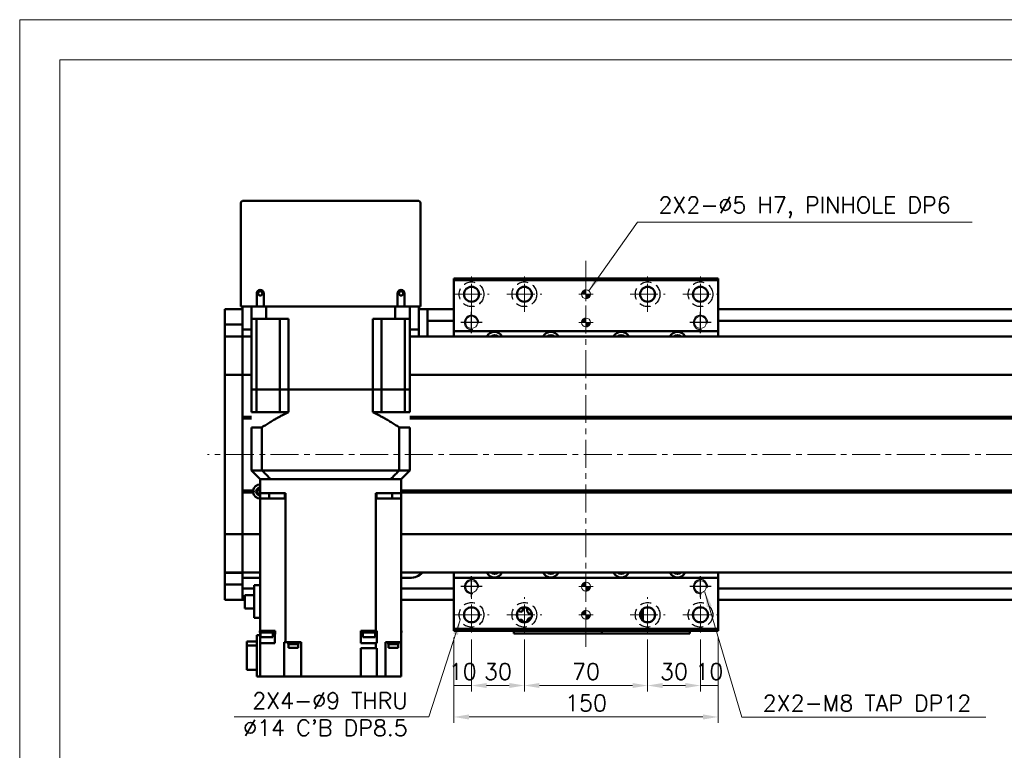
# Model space of a CAD drawing. Header units: millimetres. Extents: x 46891 to 50463, y 6223 to 9884.
# Tile 3 of 5: x 48547 to 49106, y 9469 to 9884. Entities that reach past the tile are written whole.
import ezdxf

# ---------------------------------------------------------------- set-up
doc = ezdxf.new("R2010")
doc.units = ezdxf.units.MM
doc.header["$LTSCALE"] = 0.5
doc.linetypes.add('CENTER', pattern=[50.8, 31.75, -6.35, 6.35, -6.35])
doc.linetypes.add('HIDDENX2', pattern=[19.05, 12.7, -6.35])
doc.layers.get('0').update_dxf_attribs({"lineweight": 20})
doc.layers.add('1', color=1, linetype='CENTER', lineweight=13)
doc.layers.add('외형선(ISO)', color=7, linetype='Continuous', lineweight=50)
for name, color, linetype in [('2', 2, 'HIDDENX2'), ('C', 1, 'CENTER'), ('DIM', 4, 'Continuous')]:
    doc.layers.add(name, color=color, linetype=linetype)
doc.styles.add('DSR TEXT', font='romans.shx', dxfattribs={"bigfont": 'whgtxt.shx'})
doc.styles.get("Standard").update_dxf_attribs({"font": 'romans.shx', "bigfont": 'whgtxt.shx'})
doc.dimstyles.new('DSR', dxfattribs={"dimscale": 2, "dimtxt": 3, "dimasz": 3, "dimexe": 0.5, "dimexo": 0.5, "dimgap": 0.5, "dimtad": 1, "dimdsep": 46, "dimtxsty": 'Standard', "dimcen": 2.5, "dimclrd": 4, "dimclre": 4, "dimclrt": 2, "dimadec": 0, "dimazin": 2, "dimtfac": 1, "dimtmove": 0, "dimatfit": 3, "dimfxl": 0, "dimlwd": -1, "dimlwe": -1, "dimarcsym": 0})

# ---------------------------------------------------------------- blocks, each defined once
blk = doc.blocks.new('A$C1C1952E1')
at = {"color": 1}
blk.add_lwpolyline([(0, 0), (420, 0), (420, 297), (0, 297)], close=True, dxfattribs=at)
at = {"color": 3}
blk.add_lwpolyline([(5, 5), (415, 5), (415, 292), (5, 292)], close=True, dxfattribs=at)
blk = doc.blocks.new('A$C33E56CC6')
h = blk.add_hatch()
h.set_pattern_fill('ANSI31', color=256, style=0)
h.set_pattern_definition([(45, (-7065.45672, -6508.5399), (-0.0883883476, 0.0883883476), [])])
h.paths.add_polyline_path([(4, 6.5, 0.414214), (1.5, 4), (4, 4)])
h.paths.add_polyline_path([(6.5, 4), (4, 4), (4, 1.5, 0.414214)])
blk.add_circle((4, 4), 2.5)
at = {"layer": '1'}
for p, q in [((4, 0), (4, 8)), ((0, 4), (8, 4))]:
    blk.add_line(p, q, dxfattribs=at)
blk = doc.blocks.new('tap8')
blk.add_circle((0, 0), 3.4)
at = {"layer": 'C', "color": 1, "linetype": 'CENTER'}
for p, q in [((0, -6.05), (0, 6.05)), ((-6.05, 0), (6.05, 0))]:
    blk.add_line(p, q, dxfattribs=at)
at = {"layer": 'DIM', "color": 3}
blk.add_arc((0, 0), 4, 263.8455, 189.4314, dxfattribs=at)
blk = doc.blocks.new('*D97')
at = {"color": 1, "linetype": 'ByBlock'}
for p, q in [((48793.25, 9533.37), (48793.25, 9502.9)), ((48803.25, 9532.37), (48803.25, 9502.9)), ((48803.25, 9506.2), (48793.25, 9506.2))]:
    blk.add_line(p, q, dxfattribs=at)
at = {"layer": 'Defpoints', "color": 0}
for p in [(48793.25, 9537.33), (48803.25, 9536.33), (48793.25, 9506.2)]:
    blk.add_point(p, dxfattribs=at)
at = {"color": 3, "insert": (48798.25, 9514.12), "char_height": 9.24, "attachment_point": 5, "style": 'DSR TEXT'}
blk.add_mtext('10', dxfattribs=at)
blk = doc.blocks.new('*D98')
at = {"color": 1, "linetype": 'ByBlock'}
for p, q in [((48803.25, 9532.37), (48803.25, 9502.9)), ((48833.25, 9532.37), (48833.25, 9502.9)), ((48811.83, 9506.2), (48824.67, 9506.2))]:
    blk.add_line(p, q, dxfattribs=at)
at = {"color": 1}
for points in [[(48811.83, 9507.63), (48811.83, 9504.77), (48803.25, 9506.2)], [(48824.67, 9507.63), (48824.67, 9504.77), (48833.25, 9506.2)]]:
    blk.add_solid(points, dxfattribs=at)
at = {"layer": 'Defpoints', "color": 0}
for p in [(48803.25, 9536.33), (48833.25, 9536.33), (48833.25, 9506.2)]:
    blk.add_point(p, dxfattribs=at)
at = {"color": 3, "insert": (48818.25, 9514.12), "char_height": 9.24, "attachment_point": 5, "style": 'DSR TEXT'}
blk.add_mtext('30', dxfattribs=at)
blk = doc.blocks.new('*D99')
at = {"color": 1, "linetype": 'ByBlock'}
for p, q in [((48833.25, 9532.37), (48833.25, 9502.9)), ((48903.25, 9532.37), (48903.25, 9502.9)), ((48841.83, 9506.2), (48894.67, 9506.2))]:
    blk.add_line(p, q, dxfattribs=at)
at = {"color": 1}
for points in [[(48841.83, 9507.63), (48841.83, 9504.77), (48833.25, 9506.2)], [(48894.67, 9507.63), (48894.67, 9504.77), (48903.25, 9506.2)]]:
    blk.add_solid(points, dxfattribs=at)
at = {"layer": 'Defpoints', "color": 0}
for p in [(48833.25, 9536.33), (48903.25, 9536.33), (48903.25, 9506.2)]:
    blk.add_point(p, dxfattribs=at)
at = {"color": 3, "insert": (48868.25, 9514.12), "char_height": 9.24, "attachment_point": 5, "style": 'DSR TEXT'}
blk.add_mtext('70', dxfattribs=at)
blk = doc.blocks.new('*D100')
at = {"color": 1, "linetype": 'ByBlock'}
for p, q in [((48903.25, 9532.37), (48903.25, 9502.9)), ((48933.25, 9532.37), (48933.25, 9502.9)), ((48911.83, 9506.2), (48924.67, 9506.2))]:
    blk.add_line(p, q, dxfattribs=at)
at = {"color": 1}
for points in [[(48911.83, 9507.63), (48911.83, 9504.77), (48903.25, 9506.2)], [(48924.67, 9507.63), (48924.67, 9504.77), (48933.25, 9506.2)]]:
    blk.add_solid(points, dxfattribs=at)
at = {"layer": 'Defpoints', "color": 0}
for p in [(48903.25, 9536.33), (48933.25, 9536.33), (48933.25, 9506.2)]:
    blk.add_point(p, dxfattribs=at)
at = {"color": 3, "insert": (48918.25, 9514.12), "char_height": 9.24, "attachment_point": 5, "style": 'DSR TEXT'}
blk.add_mtext('30', dxfattribs=at)
blk = doc.blocks.new('*D101')
at = {"color": 1, "linetype": 'ByBlock'}
for p, q in [((48943.25, 9533.37), (48943.25, 9502.9)), ((48933.25, 9532.37), (48933.25, 9502.9)), ((48933.25, 9506.2), (48943.25, 9506.2))]:
    blk.add_line(p, q, dxfattribs=at)
at = {"layer": 'Defpoints', "color": 0}
for p in [(48933.25, 9536.33), (48943.25, 9537.33), (48943.25, 9506.2)]:
    blk.add_point(p, dxfattribs=at)
at = {"color": 3, "insert": (48938.25, 9514.12), "char_height": 9.24, "attachment_point": 5, "style": 'DSR TEXT'}
blk.add_mtext('10', dxfattribs=at)
blk = doc.blocks.new('*D102')
at = {"color": 1, "linetype": 'ByBlock'}
for p, q in [((48793.25, 9533.37), (48793.25, 9485.04)), ((48943.25, 9533.37), (48943.25, 9485.04)), ((48934.67, 9488.34), (48801.83, 9488.34))]:
    blk.add_line(p, q, dxfattribs=at)
at = {"color": 1}
for points in [[(48801.83, 9489.77), (48801.83, 9486.91), (48793.25, 9488.34)], [(48934.67, 9489.77), (48934.67, 9486.91), (48943.25, 9488.34)]]:
    blk.add_solid(points, dxfattribs=at)
at = {"layer": 'Defpoints', "color": 0}
for p in [(48793.25, 9537.33), (48943.25, 9537.33), (48793.25, 9488.34)]:
    blk.add_point(p, dxfattribs=at)
at = {"color": 3, "insert": (48868.25, 9496.26), "char_height": 9.24, "attachment_point": 5, "style": 'DSR TEXT'}
blk.add_mtext('150', dxfattribs=at)

msp = doc.modelspace()

# ---------------------------------------------------------------- linework, layer by layer
at = {"layer": '1'}
for p, q in [((48868.24958, 9747.328), (48868.24958, 9527.328)), ((48803.24958, 9718.328), (48803.24958, 9738.328)), ((48833.24958, 9718.328), (48833.24958, 9738.328)), ((48903.24958, 9718.328), (48903.24958, 9738.328)), ((48933.24958, 9718.328), (48933.24958, 9738.328)), ((48793.24958, 9728.328), (48813.24958, 9728.328)), ((48823.24958, 9728.328), (48843.24958, 9728.328)), ((48893.24958, 9728.328), (48913.24958, 9728.328)), ((48923.24958, 9728.328), (48943.24958, 9728.328)), ((49543.24958, 9637.328), (48653.24958, 9637.328)), ((48803.24958, 9536.328), (48803.24958, 9556.328)), ((48833.24958, 9536.328), (48833.24958, 9556.328)), ((48903.24958, 9536.328), (48903.24958, 9556.328)), ((48933.24958, 9536.328), (48933.24958, 9556.328)), ((48793.24958, 9546.328), (48813.24958, 9546.328)), ((48823.24958, 9546.328), (48843.24958, 9546.328)), ((48893.24958, 9546.328), (48913.24958, 9546.328)), ((48923.24958, 9546.328), (48943.24958, 9546.328))]:
    msp.add_line(p, q, dxfattribs=at)
at = {"layer": '2'}
for centre in [(48803.24958, 9728.328), (48833.24958, 9728.328), (48903.24958, 9728.328), (48933.24958, 9728.328), (48803.24958, 9546.328), (48833.24958, 9546.328), (48903.24958, 9546.328), (48933.24958, 9546.328)]:
    msp.add_circle(centre, 7, dxfattribs=at)
at = {"layer": '외형선(ISO)'}
for p, q in [((48672.24958, 9780.328), (48672.24958, 9721.328)), ((48773.24958, 9781.328), (48673.24958, 9781.328)), ((48774.24958, 9721.328), (48774.24958, 9780.328)), ((48793.24958, 9736.328), (48793.24958, 9737.328)), ((48793.24958, 9737.328), (48943.24958, 9737.328)), ((48793.24958, 9736.328), (48943.24958, 9736.328)), ((48793.24958, 9707.328), (48793.24958, 9736.328)), ((48943.24958, 9737.328), (48943.24958, 9736.328)), ((48943.24958, 9736.328), (48943.24958, 9707.328)), ((48681.24958, 9721.328), (48681.24958, 9728.828)), ((48685.24958, 9728.828), (48685.24958, 9721.328)), ((48761.24958, 9721.328), (48761.24958, 9728.828)), ((48765.24958, 9728.828), (48765.24958, 9721.328)), ((48663.24958, 9719.828), (48663.24958, 9716.828)), ((48673.24958, 9719.828), (48663.24958, 9719.828)), ((48673.24958, 9721.328), (48672.24958, 9721.328)), ((48673.24958, 9721.328), (48673.24958, 9708.328)), ((48681.24958, 9721.328), (48673.24958, 9721.328)), ((48678.24958, 9721.328), (48678.24958, 9714.328)), ((48685.24958, 9721.328), (48681.24958, 9721.328)), ((48761.24958, 9721.328), (48685.24958, 9721.328)), ((48686.65723, 9721.328), (48686.65723, 9714.328)), ((48759.84193, 9721.328), (48759.84193, 9714.328)), ((48765.24958, 9721.328), (48761.24958, 9721.328)), ((48773.24958, 9721.328), (48765.24958, 9721.328)), ((48768.24958, 9721.328), (48768.24958, 9714.328)), ((48773.24958, 9708.328), (48773.24958, 9721.328)), ((48774.24958, 9721.328), (48773.24958, 9721.328)), ((48773.24958, 9719.828), (48778.24958, 9719.828)), ((48778.24958, 9716.828), (48778.24958, 9719.828)), ((48778.24958, 9719.828), (48793.24958, 9719.828)), ((48943.24958, 9719.828), (49523.24958, 9719.828)), ((48663.24958, 9713.88839), (48663.24958, 9716.828)), ((48663.24958, 9711.08836), (48663.24958, 9713.88839)), ((48678.24958, 9714.328), (48686.65723, 9714.328)), ((48678.24958, 9674.328), (48678.24958, 9714.328)), ((48681.19737, 9714.328), (48681.19737, 9674.328)), ((48699.24958, 9714.328), (48686.65723, 9714.328)), ((48694.39458, 9714.328), (48694.39458, 9674.328)), ((48699.24958, 9674.328), (48699.24958, 9714.328)), ((48759.84193, 9714.328), (48747.24958, 9714.328)), ((48747.24958, 9674.328), (48747.24958, 9714.328)), ((48752.10458, 9714.328), (48752.10458, 9674.328)), ((48759.84193, 9714.328), (48768.24958, 9714.328)), ((48765.3018, 9714.328), (48765.3018, 9674.328)), ((48768.24958, 9674.328), (48768.24958, 9714.328)), ((48778.24958, 9716.828), (48778.24958, 9714.328)), ((48778.24958, 9713.328), (48778.24958, 9714.328)), ((48778.24958, 9713.328), (48778.24958, 9709.328)), ((48778.24958, 9713.328), (48793.24958, 9713.328)), ((48943.24958, 9713.328), (49523.24958, 9713.328)), ((48663.24958, 9704.39465), (48663.24958, 9711.08836)), ((48673.24958, 9711.08836), (48663.24958, 9711.08836)), ((48673.24958, 9705.30714), (48673.24958, 9708.328)), ((48673.24958, 9708.328), (48678.24958, 9708.328)), ((48768.24958, 9708.328), (48773.24958, 9708.328)), ((48773.24958, 9708.328), (48773.24958, 9704.328)), ((48778.24958, 9709.328), (48778.24958, 9704.328)), ((48793.24958, 9704.328), (48793.24958, 9707.328)), ((48793.24958, 9707.328), (48943.24958, 9707.328)), ((48943.24958, 9707.328), (48943.24958, 9704.328)), ((48663.24958, 9704.328), (48663.24958, 9704.39465)), ((48673.24958, 9704.39465), (48663.24958, 9704.39465)), ((48663.24958, 9704.328), (48663.24958, 9701.63164)), ((48673.24958, 9704.328), (48663.24958, 9704.328)), ((48663.24958, 9701.63164), (48663.24958, 9683.02352)), ((48673.24958, 9705.30714), (48673.24958, 9704.39465)), ((48673.24958, 9704.39465), (48673.24958, 9704.328)), ((48673.24958, 9701.63164), (48673.24958, 9704.328)), ((48678.24958, 9704.328), (48673.24958, 9704.328)), ((48673.24958, 9704.328), (48673.24958, 9701.63164)), ((48673.24958, 9683.02352), (48673.24958, 9701.63164)), ((48673.24958, 9701.63164), (48673.24958, 9683.02352)), ((49523.24958, 9704.328), (48768.24958, 9704.328)), ((48663.24958, 9682.5554), (48663.24958, 9683.02352)), ((48663.24958, 9682.5554), (48663.24958, 9680.5554)), ((48673.24958, 9682.5554), (48663.24958, 9682.5554)), ((48663.24958, 9594.10059), (48663.24958, 9680.5554)), ((48673.24958, 9683.02352), (48673.24958, 9682.5554)), ((48673.24958, 9682.5554), (48673.24958, 9683.02352)), ((48673.24958, 9680.5554), (48673.24958, 9682.5554)), ((48678.24958, 9682.5554), (48673.24958, 9682.5554)), ((48673.24958, 9682.5554), (48673.24958, 9680.5554)), ((48673.24958, 9680.5554), (48673.24958, 9594.10059)), ((48673.24958, 9658.828), (48673.24958, 9680.5554)), ((49523.24958, 9682.5554), (48768.24958, 9682.5554)), ((48681.19737, 9674.328), (48678.24958, 9674.328)), ((48678.24958, 9674.328), (48681.19737, 9674.328)), ((48678.24958, 9674.328), (48678.24958, 9661.328)), ((48687.89458, 9674.328), (48681.19737, 9674.328)), ((48687.89458, 9674.328), (48681.19737, 9674.328)), ((48681.19737, 9674.328), (48681.19737, 9661.328)), ((48694.39458, 9674.328), (48687.89458, 9674.328)), ((48694.39458, 9674.328), (48687.89458, 9674.328)), ((48699.24958, 9674.328), (48694.39458, 9674.328)), ((48694.39458, 9674.328), (48699.24958, 9674.328)), ((48694.39458, 9674.328), (48694.39458, 9661.328)), ((48747.24958, 9674.328), (48699.24958, 9674.328)), ((48747.24958, 9674.328), (48699.24958, 9674.328)), ((48699.24958, 9674.328), (48699.24958, 9661.328)), ((48752.10458, 9674.328), (48747.24958, 9674.328)), ((48747.24958, 9674.328), (48752.10458, 9674.328)), ((48747.24958, 9674.328), (48747.24958, 9661.328)), ((48758.60458, 9674.328), (48752.10458, 9674.328)), ((48758.60458, 9674.328), (48752.10458, 9674.328)), ((48752.10458, 9674.328), (48752.10458, 9661.328)), ((48765.3018, 9674.328), (48758.60458, 9674.328)), ((48765.3018, 9674.328), (48758.60458, 9674.328)), ((48768.24958, 9674.328), (48765.3018, 9674.328)), ((48765.3018, 9674.328), (48768.24958, 9674.328)), ((48765.3018, 9674.328), (48765.3018, 9661.328)), ((48768.24958, 9674.328), (48768.24958, 9661.328)), ((48678.24958, 9658.828), (48673.24958, 9658.828)), ((48678.24958, 9658.328), (48673.24958, 9658.328)), ((48678.24958, 9657.828), (48673.24958, 9657.828)), ((48673.24958, 9616.828), (48673.24958, 9657.828)), ((48678.24958, 9661.328), (48681.19737, 9661.328)), ((48681.19737, 9661.328), (48694.39458, 9661.328)), ((48694.39458, 9661.328), (48699.24958, 9661.328)), ((48747.24958, 9661.328), (48752.10458, 9661.328)), ((48765.3018, 9661.328), (48752.10458, 9661.328)), ((48765.3018, 9661.328), (48768.24958, 9661.328)), ((49509.28096, 9658.828), (48768.24958, 9658.828)), ((49509.74958, 9658.328), (48768.24958, 9658.328)), ((49509.28096, 9657.828), (48768.24958, 9657.828)), ((48678.24958, 9652.778), (48684.24699, 9652.778)), ((48678.24958, 9652.778), (48678.24958, 9628.328)), ((48684.24699, 9652.778), (48684.24699, 9628.328)), ((48762.25218, 9652.778), (48768.24958, 9652.778)), ((48762.25218, 9652.778), (48762.25218, 9628.328)), ((48768.24958, 9652.778), (48768.24958, 9628.328)), ((48684.24699, 9628.328), (48678.24958, 9628.328)), ((48683.24958, 9623.328), (48678.24958, 9628.328)), ((48762.25218, 9628.328), (48684.24699, 9628.328)), ((48768.24958, 9628.328), (48762.25218, 9628.328)), ((48768.24958, 9628.328), (48763.24958, 9623.328)), ((48683.24958, 9615.328), (48683.24958, 9623.328)), ((48683.33767, 9623.328), (48683.24958, 9623.328)), ((48683.33767, 9623.328), (48689.14255, 9623.328)), ((48689.24591, 9623.328), (48689.14255, 9623.328)), ((48757.25326, 9623.328), (48689.24591, 9623.328)), ((48690.24958, 9623.328), (48756.24958, 9623.328)), ((48757.25326, 9623.328), (48757.35661, 9623.328)), ((48757.35661, 9623.328), (48763.16149, 9623.328)), ((48763.16149, 9623.328), (48763.24958, 9623.328)), ((48763.24958, 9623.328), (48763.24958, 9615.328)), ((48681.97379, 9617.328), (48683.24958, 9617.328)), ((48679.28096, 9616.828), (48673.24958, 9616.828)), ((48679.74958, 9616.328), (48673.24958, 9616.328)), ((48679.28096, 9615.828), (48673.24958, 9615.828)), ((48673.24958, 9594.10059), (48673.24958, 9615.828)), ((48683.24958, 9615.328), (48683.24958, 9612.328)), ((48690.24958, 9615.328), (48683.24958, 9615.328)), ((48683.24958, 9612.328), (48691.80574, 9612.328)), ((48683.24958, 9537.328), (48683.24958, 9612.328)), ((48688.3853, 9612.328), (48688.3853, 9615.328)), ((48697.59201, 9615.328), (48690.24958, 9615.328)), ((48696.91691, 9612.328), (48691.80574, 9612.328)), ((48696.91691, 9612.328), (48697.58339, 9612.328)), ((48697.1727, 9615.328), (48697.1727, 9612.328)), ((48697.58339, 9612.328), (48697.59201, 9612.328)), ((48697.58339, 9612.328), (48697.58339, 9530.828)), ((48697.59201, 9615.328), (48697.59201, 9612.328)), ((48748.90715, 9615.328), (48748.90715, 9612.328)), ((48756.24958, 9615.328), (48748.90715, 9615.328)), ((48748.90715, 9612.328), (48748.91577, 9612.328)), ((48748.91577, 9612.328), (48749.58225, 9612.328)), ((48748.91577, 9537.328), (48748.91577, 9612.328)), ((48749.32646, 9615.328), (48749.32646, 9612.328)), ((48754.69343, 9612.328), (48749.58225, 9612.328)), ((48754.69343, 9612.328), (48763.24958, 9612.328)), ((48763.24958, 9615.328), (48756.24958, 9615.328)), ((48758.11386, 9615.328), (48758.11386, 9612.328)), ((49509.28096, 9616.828), (48763.24958, 9616.828)), ((49509.74958, 9616.328), (48763.24958, 9616.328)), ((49509.28096, 9615.828), (48763.24958, 9615.828)), ((48763.24958, 9615.328), (48763.24958, 9612.328)), ((48763.24958, 9612.328), (48763.24958, 9530.828)), ((48663.24958, 9594.10059), (48663.24958, 9592.10059)), ((48663.24958, 9591.63248), (48663.24958, 9592.10059)), ((48673.24958, 9592.10059), (48663.24958, 9592.10059)), ((48663.24958, 9591.63248), (48663.24958, 9573.02435)), ((48673.24958, 9592.10059), (48673.24958, 9594.10059)), ((48673.24958, 9594.10059), (48673.24958, 9592.10059)), ((48673.24958, 9592.10059), (48673.24958, 9591.63248)), ((48683.24958, 9592.10059), (48673.24958, 9592.10059)), ((48673.24958, 9591.63247), (48673.24958, 9592.10059)), ((48673.24958, 9573.02435), (48673.24958, 9591.63248)), ((48673.24958, 9591.63247), (48673.24958, 9573.02435)), ((49523.24958, 9592.10059), (48763.24958, 9592.10059)), ((48663.24958, 9573.02435), (48663.24958, 9570.328)), ((48673.24958, 9570.328), (48673.24958, 9573.02435)), ((48673.24958, 9573.02435), (48673.24958, 9570.328)), ((48663.24958, 9570.26134), (48663.24958, 9570.328)), ((48673.24958, 9570.328), (48663.24958, 9570.328)), ((48663.24958, 9563.56764), (48663.24958, 9570.26134)), ((48673.24958, 9570.26134), (48663.24958, 9570.26134)), ((48673.24958, 9570.328), (48673.24958, 9570.26134)), ((48683.24958, 9570.328), (48673.24958, 9570.328)), ((48673.24958, 9570.26134), (48673.24958, 9563.56764)), ((48683.24958, 9567.328), (48673.24958, 9567.328)), ((49523.24958, 9570.328), (48763.24958, 9570.328)), ((48768.24958, 9567.328), (48763.24958, 9567.328)), ((48793.24958, 9567.328), (48793.24958, 9570.328)), ((48793.24958, 9538.328), (48793.24958, 9567.328)), ((48943.24958, 9567.328), (48793.24958, 9567.328)), ((48943.24958, 9570.328), (48943.24958, 9567.328)), ((48943.24958, 9567.328), (48943.24958, 9538.328)), ((48663.24958, 9560.7676), (48663.24958, 9563.56764)), ((48673.24958, 9563.56764), (48663.24958, 9563.56764)), ((48673.24958, 9563.56764), (48673.24958, 9560.7676)), ((48673.24958, 9561.328), (48679.84958, 9561.328)), ((48683.24958, 9563.228), (48679.84958, 9563.228)), ((48679.84958, 9563.228), (48679.84958, 9544.678)), ((48763.24958, 9561.328), (48793.24958, 9561.328)), ((48943.24958, 9561.328), (49523.24958, 9561.328)), ((48663.24958, 9557.828), (48663.24958, 9560.7676)), ((48663.24958, 9557.828), (48663.24958, 9554.828)), ((48673.24958, 9560.7676), (48673.24958, 9557.828)), ((48673.24958, 9557.828), (48673.24958, 9560.328)), ((48673.24958, 9557.828), (48673.24958, 9554.828)), ((48673.24958, 9554.828), (48673.24958, 9557.828)), ((48674.44958, 9557.453), (48679.84958, 9557.453)), ((48674.44958, 9557.453), (48674.44958, 9550.003)), ((48673.24958, 9554.828), (48663.24958, 9554.828)), ((48673.24958, 9554.828), (48674.44958, 9554.828)), ((48679.84958, 9550.003), (48674.44958, 9550.003)), ((48763.24958, 9554.828), (48793.24958, 9554.828)), ((48943.24958, 9554.828), (49523.24958, 9554.828)), ((48683.24958, 9544.678), (48679.84958, 9544.678)), ((48899.14958, 9547.44715), (48899.14958, 9545.20885)), ((48900.44958, 9548.62801), (48899.67573, 9548.62801)), ((48900.44958, 9548.62801), (48900.44958, 9549.52526)), ((48900.44958, 9543.13073), (48900.44958, 9548.62801)), ((48683.24958, 9534.828), (48681.24958, 9534.828)), ((48681.24958, 9534.828), (48681.24958, 9511.328)), ((48683.02968, 9537.328), (48683.24958, 9537.328)), ((48683.02968, 9537.328), (48683.02968, 9536.328)), ((48690.62968, 9536.328), (48683.02968, 9536.328)), ((48691.68864, 9537.328), (48683.24958, 9537.328)), ((48683.24958, 9535.328), (48683.24958, 9536.328)), ((48683.24958, 9534.828), (48683.24958, 9535.328)), ((48683.24958, 9535.328), (48683.32968, 9535.328)), ((48683.24958, 9534.828), (48683.24958, 9530.328)), ((48683.32968, 9536.328), (48683.32968, 9533.728)), ((48690.32968, 9533.728), (48683.32968, 9533.728)), ((48690.32968, 9536.328), (48690.32968, 9533.728)), ((48691.64958, 9535.328), (48690.32968, 9535.328)), ((48690.62968, 9537.328), (48690.62968, 9536.328)), ((48691.64958, 9535.328), (48691.68864, 9535.328)), ((48691.64958, 9535.328), (48691.64958, 9530.328)), ((48691.68864, 9535.328), (48691.68864, 9537.328)), ((48740.44816, 9535.328), (48740.44816, 9537.328)), ((48743.68628, 9537.328), (48740.44816, 9537.328)), ((48740.44816, 9535.328), (48740.44958, 9535.328)), ((48740.44958, 9535.328), (48740.44958, 9530.328)), ((48741.4602, 9535.328), (48740.44958, 9535.328)), ((48741.1602, 9537.328), (48741.1602, 9536.328)), ((48748.7602, 9536.328), (48741.1602, 9536.328)), ((48741.4602, 9536.328), (48741.4602, 9533.728)), ((48748.4602, 9533.728), (48741.4602, 9533.728)), ((48743.68628, 9537.328), (48746.23412, 9537.328)), ((48748.91577, 9537.328), (48746.23412, 9537.328)), ((48748.4602, 9536.328), (48748.4602, 9533.728)), ((48748.4602, 9535.328), (48749.57153, 9535.328)), ((48748.7602, 9537.328), (48748.7602, 9536.328)), ((48749.57421, 9537.328), (48748.91577, 9537.328)), ((48749.57153, 9535.328), (48749.57421, 9535.328)), ((48749.57153, 9535.328), (48749.57153, 9530.328)), ((48749.57421, 9535.328), (48749.57421, 9537.328)), ((48763.24958, 9537.328), (48763.46948, 9537.328)), ((48763.46948, 9536.328), (48763.24958, 9536.328)), ((48763.46948, 9537.328), (48763.46948, 9536.328)), ((48793.24958, 9537.328), (48793.24958, 9538.328)), ((48943.24958, 9538.328), (48793.24958, 9538.328)), ((48793.24958, 9537.328), (48943.24958, 9537.328)), ((48827.24958, 9537.328), (48827.24958, 9535.82804)), ((48827.24958, 9535.82802), (48827.24958, 9535.82804)), ((48827.24958, 9535.82802), (48877.24958, 9535.82802)), ((48830.24958, 9535.82805), (48874.24958, 9535.82805)), ((48877.24958, 9537.328), (48877.24958, 9535.82804)), ((48877.24958, 9535.82804), (48877.24958, 9537.328)), ((48877.24958, 9535.82802), (48877.24958, 9535.82804)), ((48877.24958, 9535.82802), (48927.24958, 9535.82802)), ((48880.24958, 9535.82805), (48924.24958, 9535.82805)), ((48927.24958, 9535.82804), (48927.24958, 9537.328)), ((48943.24958, 9538.328), (48943.24958, 9537.328)), ((48675.74958, 9531.23358), (48681.24958, 9531.23358)), ((48675.74958, 9531.23358), (48675.74958, 9528.91806)), ((48675.74958, 9528.91806), (48681.24958, 9528.91806)), ((48675.74958, 9528.91806), (48675.74958, 9515.02241)), ((48683.24958, 9530.328), (48691.64958, 9530.328)), ((48683.24958, 9511.328), (48683.24958, 9530.328)), ((48696.88247, 9530.828), (48696.88247, 9511.328)), ((48696.88247, 9530.828), (48696.91691, 9530.828)), ((48697.58339, 9530.828), (48696.91691, 9530.828)), ((48697.58339, 9530.828), (48706.54958, 9530.828)), ((48699.05101, 9530.328), (48699.05101, 9530.828)), ((48705.05101, 9530.328), (48699.05101, 9530.328)), ((48699.10101, 9529.628), (48699.10101, 9530.328)), ((48705.00101, 9529.628), (48699.10101, 9529.628)), ((48699.30101, 9527.628), (48699.30101, 9529.628)), ((48704.80101, 9527.628), (48699.30101, 9527.628)), ((48704.80101, 9527.628), (48704.80101, 9529.628)), ((48705.00101, 9529.628), (48705.00101, 9530.328)), ((48705.05101, 9530.328), (48705.05101, 9530.828)), ((48706.54958, 9530.828), (48706.54958, 9511.328)), ((48740.44958, 9530.328), (48748.91577, 9530.328)), ((48748.91577, 9530.328), (48748.91577, 9527.328)), ((48748.91577, 9530.328), (48749.57153, 9530.328)), ((48754.34958, 9530.828), (48754.34958, 9511.328)), ((48754.34958, 9530.828), (48754.69343, 9530.828)), ((48763.24958, 9530.828), (48754.69343, 9530.828)), ((48755.81052, 9530.328), (48755.81052, 9530.828)), ((48761.81052, 9530.328), (48755.81052, 9530.328)), ((48755.86052, 9529.628), (48755.86052, 9530.328)), ((48761.76052, 9529.628), (48755.86052, 9529.628)), ((48756.06052, 9527.628), (48756.06052, 9529.628)), ((48761.56052, 9527.628), (48756.06052, 9527.628)), ((48761.56052, 9527.628), (48761.56052, 9529.628)), ((48761.76052, 9529.628), (48761.76052, 9530.328)), ((48761.81052, 9530.328), (48761.81052, 9530.828)), ((48763.24958, 9530.828), (48763.24958, 9511.328)), ((48740.44958, 9511.328), (48740.44958, 9527.328)), ((48740.44958, 9527.328), (48748.91577, 9527.328)), ((48749.57153, 9527.328), (48748.91577, 9527.328)), ((48749.57153, 9527.328), (48749.57153, 9511.328)), ((48681.24958, 9515.02241), (48675.74958, 9515.02241)), ((48681.24958, 9511.328), (48683.24958, 9511.328)), ((48691.80574, 9511.328), (48683.24958, 9511.328)), ((48691.80574, 9511.328), (48696.88247, 9511.328)), ((48702.04958, 9511.328), (48696.88247, 9511.328)), ((48702.04958, 9511.328), (48706.54958, 9511.328)), ((48740.44958, 9511.328), (48706.54958, 9511.328)), ((48740.44958, 9511.328), (48744.44958, 9511.328)), ((48749.57153, 9511.328), (48744.44958, 9511.328)), ((48749.58225, 9511.328), (48749.57153, 9511.328)), ((48749.58225, 9511.328), (48754.34958, 9511.328)), ((48754.34958, 9511.328), (48758.84958, 9511.328)), ((48763.24958, 9511.328), (48758.84958, 9511.328))]:
    msp.add_line(p, q, dxfattribs=at)
for centre, radius in [((48683.24958, 9728.828), 1.2295), ((48763.24958, 9728.828), 1.2295), ((48803.24958, 9728.328), 4.25), ((48833.24958, 9728.328), 4.25), ((48903.24958, 9728.328), 4.25), ((48933.24958, 9728.328), 4.25), ((48803.24958, 9546.328), 4.25), ((48833.24958, 9546.328), 4.25), ((48903.24958, 9546.328), 4.25), ((48933.24958, 9546.328), 4.25)]:
    msp.add_circle(centre, radius, dxfattribs=at)
for centre, radius, start, end in [((48673.24958, 9780.328), 1, 90, 180), ((48773.24958, 9780.328), 1, 0, 90), ((48683.24958, 9728.828), 2, 0, 180), ((48763.24958, 9728.828), 2, 0, 180), ((48816.24958, 9702.328), 4.75, 24.9010555, 155.0989445), ((48848.24958, 9702.328), 4.75, 24.9010555, 155.0989445), ((48888.24958, 9702.328), 4.75, 24.9010555, 155.0989445), ((48920.24958, 9702.328), 4.75, 24.9010555, 155.0989445), ((48816.24958, 9702.328), 2.75, 46.658226, 133.341774), ((48848.24958, 9702.328), 2.75, 46.658226, 133.341774), ((48888.24958, 9702.328), 2.75, 46.658226, 133.341774), ((48920.24958, 9702.328), 2.75, 46.658226, 133.341774), ((48683.24958, 9616.328), 4, 90, 172.8192442), ((48683.24958, 9616.328), 2.25, 90, 270), ((48683.24958, 9616.328), 1.621, 90, 270), ((48683.24958, 9616.328), 4, 187.1807559, 270), ((48768.24958, 9577.328), 10, 270, 315.5729959), ((48816.24958, 9572.328), 4.75, 204.9010693, 335.0989307), ((48816.24958, 9572.328), 2.75, 226.6582575, 313.3417425), ((48848.24958, 9572.328), 4.75, 204.9010693, 335.0989307), ((48848.24958, 9572.328), 2.75, 226.6582575, 313.3417425), ((48888.24958, 9572.328), 4.75, 204.9010693, 335.0989307), ((48888.24958, 9572.328), 2.75, 226.6582575, 313.3417425), ((48920.24958, 9572.328), 4.75, 204.9010693, 335.0989307), ((48920.24958, 9572.328), 2.75, 226.6582575, 313.3417425), ((48831.24958, 9549.328), 1.2295, 190.0809452, 57.2991219), ((48837.24958, 9549.328), 2.5, 158.706674, 275.033192), ((48837.24958, 9542.328), 2.5, 90.5396643, 179.460391), ((48831.24958, 9542.328), 1.2295, 351.7139244, 135.1559291)]:
    msp.add_arc(centre, radius, start, end, dxfattribs=at)
for centre, major_axis, start_param, end_param in [((48830.24958, 9535.82804), (-3, 0), 4.71224625, 6.28289987), ((48874.24958, 9535.82804), (3, 0), 6.283042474, 7.853981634), ((48880.24958, 9535.82804), (-3, 0), 4.712388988, 6.283185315), ((48924.24958, 9535.82804), (3, 0), 0, 1.570796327)]:
    msp.add_ellipse(centre, major_axis=major_axis, ratio=0.00001, start_param=start_param, end_param=end_param, dxfattribs=at)
for points, weights in [([(48699.24958, 9661.328), (48692.32844, 9658.07099), (48684.24699, 9652.778)], [1.35416666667, 1.30973118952, 1.24342419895]), ([(48762.25218, 9652.778), (48754.17073, 9658.07099), (48747.24958, 9661.328)], [1.24342419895, 1.30973118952, 1.35416666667])]:
    msp.add_rational_spline(points, weights, degree=2, dxfattribs=at)
for points, degree in [([(48684.24699, 9628.328), (48684.81567, 9627.75877), (48685.94419, 9626.62943), (48687.61058, 9624.96263), (48688.70374, 9623.86982), (48689.24591, 9623.328)], 3), ([(48757.25326, 9623.328), (48757.7957, 9623.8701), (48758.88922, 9624.96328), (48760.55562, 9626.63007), (48761.68377, 9627.75905), (48762.25218, 9628.328)], 3), ([(48679.74958, 9616.328), (48679.51527, 9616.56231), (48679.28096, 9616.828)], 2), ([(48679.28096, 9615.828), (48679.51527, 9616.09368), (48679.74958, 9616.328)], 2)]:
    msp.add_open_spline(points, degree=degree, dxfattribs=at)

# ---------------------------------------------------------------- block references
at = {"xscale": 4.563000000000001, "yscale": 4.563000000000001, "zscale": 4.563000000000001}
msp.add_blockref('A$C1C1952E1', (48546.67132, 8528.99552), dxfattribs=at)
for p in [(48864.24958, 9724.328), (48864.24958, 9708.328), (48864.24958, 9558.328), (48864.24958, 9542.328)]:
    msp.add_blockref('A$C33E56CC6', p)
at = {"rotation": 90}
for p in [(48803.24958, 9712.328), (48933.24958, 9712.328), (48803.24958, 9562.328), (48933.24958, 9562.328)]:
    msp.add_blockref('tap8', p, dxfattribs=at)

# ---------------------------------------------------------------- texts
at = {"color": 3, "char_height": 9.24, "style": 'DSR TEXT'}
for s, insert, attachment_point in [('2X2-%%C5 H7, PINHOLE DP6', (48909.43903, 9783.65141), 1), ("2X4-%%C9 THRU\\P%%C14 C'B DP8.5", (48767.05084, 9502.19018), 3), ('2X2-M8 TAP DP12', (48968.61159, 9500.81655), 1)]:
    msp.add_mtext(s, dxfattribs=dict(at, insert=insert, attachment_point=attachment_point))

# ---------------------------------------------------------------- dimensions: what is measured, and where the dimension line sits
for base, p1, p2, picture, middle in [((48793.24958, 9506.20096), (48803.24958, 9536.328), (48793.24958, 9537.328), '*D97', (48798.24958, 9514.12096)), ((48793.24958, 9488.34074), (48943.24958, 9537.328), (48793.24958, 9537.328), '*D102', (48868.24958, 9496.26074)), ((48833.24958, 9506.20096), (48803.24958, 9536.328), (48833.24958, 9536.328), '*D98', (48818.24958, 9514.12096)), ((48903.24958, 9506.20096), (48833.24958, 9536.328), (48903.24958, 9536.328), '*D99', (48868.24958, 9514.12096)), ((48933.24958, 9506.20096), (48903.24958, 9536.328), (48933.24958, 9536.328), '*D100', (48918.24958, 9514.12096)), ((48943.24958, 9506.20096), (48933.24958, 9536.328), (48943.24958, 9537.328), '*D101', (48938.24958, 9514.12096))]:
    dim = msp.add_linear_dim(base=base, p1=p1, p2=p2, dimstyle='DSR', override={"dimscale": 3.3, "dimtxt": 2.8, "dimasz": 2.600136, "dimexe": 1, "dimexo": 1.2, "dimgap": 1, "dimdec": 4, "dimtxsty": 'DSR TEXT', "dimclrd": 1, "dimclre": 1, "dimclrt": 3, "dimtdec": 4, "dimtix": 1})
    dim.commit()
    dim.dimension.update_dxf_attribs({"geometry": picture, "text_midpoint": middle})

# ---------------------------------------------------------------- leaders
at = {"annotation_type": 0, "has_hookline": 1}
for points, hookline_direction, text_width in [([(48869.81403, 9730.278), (48897.55858, 9769.35141), (48906.13903, 9769.35141)], 0, 178.0625), ([(48935.82887, 9559.27067), (48956.73114, 9488.27655), (48965.31159, 9488.27655)], 0, 126.775), ([(48796.89164, 9543.39942), (48778.93129, 9488.35766), (48770.35084, 9488.35766)], 1, 98.615)]:
    msp.add_leader(points, dimstyle='DSR', override={"dimscale": 3.3, "dimtxt": 2.8, "dimasz": 2.600136, "dimexe": 1, "dimexo": 1.2, "dimgap": 1, "dimdec": 4, "dimtxsty": 'DSR TEXT', "dimclrd": 1, "dimclre": 1, "dimclrt": 3, "dimtdec": 4, "dimtix": 1}, dxfattribs=dict(at, hookline_direction=hookline_direction, text_width=text_width))

doc.saveas('drawing.dxf')
